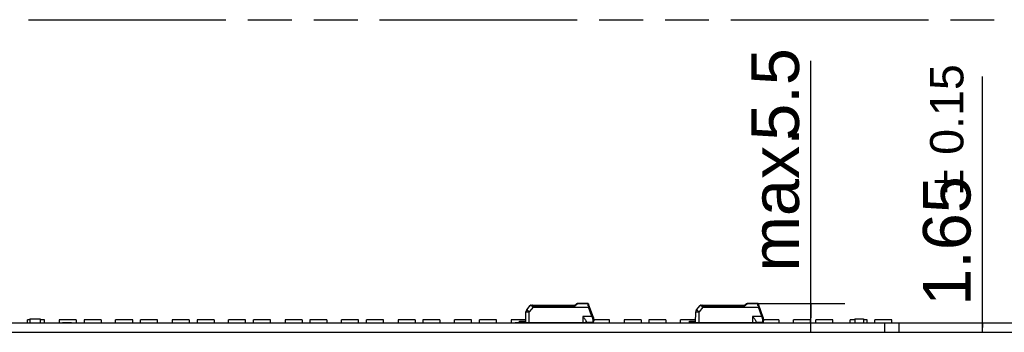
# Model space of a CAD drawing. Header units: millimetres. Extents: x 0 to 210, y 0 to 297.
# Tile 18 of 58: x 96 to 140, y 169 to 183. Entities that reach past the tile are written whole.
import ezdxf

# ---------------------------------------------------------------- set-up
doc = ezdxf.new("R2010")
doc.units = ezdxf.units.MM
doc.header["$LTSCALE"] = 19.36
doc.linetypes.add('PHANTOM', pattern=[0.8, 0.45, -0.05, 0.1, -0.05, 0.1, -0.05])
doc.layers.get('0').update_dxf_attribs({"linetype": 'CONTINUOUS'})
doc.layers.add('DEFAULT_3', color=7, linetype='PHANTOM')
doc.layers.add('Z_DIM_2D', color=7, linetype='CONTINUOUS')
doc.styles.add('TEXTSTYLE_3', font='helveticaneueltw1g-ltcn.otf')
doc.styles.add('TEXTSTYLE_4', font='gdt', dxfattribs={"width": 0.7})
doc.dimstyles.new('DIMSTYLE_3', dxfattribs={"dimtxt": 2.1, "dimasz": 3.5, "dimexe": 1.5, "dimexo": 0, "dimgap": 0.525, "dimtad": 1, "dimdec": 3, "dimlfac": 4, "dimdsep": 46, "dimtxsty": 'TEXTSTYLE_3', "dimblk": '_FILLED', "dimblk1": '_FILLED', "dimblk2": '_FILLED', "dimcen": 0.09, "dimclrt": 5, "dimadec": 0, "dimazin": 0, "dimtp": 0.1, "dimtm": 0.1, "dimtfac": 1, "dimtdec": 3, "dimtofl": 0, "dimtmove": 0, "dimatfit": 3, "dimldrblk": '_FILLED', "dimfxl": 0, "dimtolj": 1, "dimarcsym": 0})
doc.dimstyles.new('DIMSTYLE_5', dxfattribs={"dimtxt": 2.1, "dimasz": 3.5, "dimexe": 1.5, "dimexo": 0, "dimgap": 0.525, "dimtad": 1, "dimdec": 3, "dimlfac": 4, "dimdsep": 46, "dimtxsty": 'TEXTSTYLE_3', "dimblk": '_FILLED', "dimblk1": '_FILLED', "dimblk2": '_FILLED', "dimcen": 0.09, "dimclrt": 5, "dimadec": 0, "dimazin": 0, "dimtol": 1, "dimtp": 0.15, "dimtm": 0.15, "dimtfac": 1, "dimtdec": 3, "dimtofl": 0, "dimtmove": 0, "dimatfit": 3, "dimldrblk": '_FILLED', "dimfxl": 0, "dimtolj": 1, "dimarcsym": 0})

# ---------------------------------------------------------------- blocks, each defined once
blk = doc.blocks.new('*D10')
at = {"layer": 'Z_DIM_2D', "color": 2, "linetype": 'Continuous'}
for p, q in [((131.097, 169.534), (131.097, 180.872)), ((128.737, 170.172), (132.597, 170.172)), ((131.097, 170.172), (131.097, 169.534)), ((131.097, 168.897), (131.097, 169.534))]:
    blk.add_line(p, q, dxfattribs=at)
at = {"layer": 'Z_DIM_2D', "color": 5, "linetype": 'Continuous', "style": 'TEXTSTYLE_3'}
for s, p in [('5.5', (130.572, 177.346)), ('max. ', (130.572, 171.578))]:
    blk.add_text(s, height=2.1, rotation=90, dxfattribs=at).set_placement(p)
blk = doc.blocks.new('_FILLED')
at = {"color": 0, "linetype": 'ByBlock'}
blk.add_solid([(0, 0), (-1, 0.125), (-1, -0.125)], dxfattribs=at)
blk = doc.blocks.new('_NONE')
blk = doc.blocks.new('*D11')
at = {"layer": 'Z_DIM_2D', "color": 2, "linetype": 'Continuous'}
for p, q in [((138.661, 169.103), (138.661, 180.177)), ((134.995, 169.309), (140.161, 169.309)), ((134.995, 168.897), (140.161, 168.897)), ((138.661, 169.309), (138.661, 169.103)), ((138.661, 168.897), (138.661, 169.103))]:
    blk.add_line(p, q, dxfattribs=at)
at = {"layer": 'Z_DIM_2D', "color": 5, "linetype": 'Continuous'}
for s, height, style, p in [('0.15', 1.47, 'TEXTSTYLE_3', (137.821, 176.722)), ('1.65', 2.1, 'TEXTSTYLE_3', (138.136, 170.07)), ('`', 1.47, 'TEXTSTYLE_4', (137.821, 175.007))]:
    blk.add_text(s, height=height, rotation=90, dxfattribs=dict(at, style=style)).set_placement(p)

msp = doc.modelspace()

# ---------------------------------------------------------------- linework, layer by layer
at = {"color": 7, "linetype": 'Continuous'}
for p, q in [((118.52602, 169.32196), (118.53018, 169.79863)), ((118.56526, 169.89374), (118.72081, 170.0791)), ((118.75911, 170.09696), (120.68471, 170.09696)), ((118.81321, 170.09688), (118.81601, 170.09696)), ((120.68435, 170.09696), (120.75505, 170.14557)), ((121.25, 170.17196), (120.84003, 170.17196)), ((121.51095, 169.55118), (121.29698, 170.13906)), ((126.01352, 169.32196), (126.01768, 169.79863)), ((126.05276, 169.89374), (126.20831, 170.0791)), ((126.24661, 170.09696), (128.17221, 170.09696)), ((126.30071, 170.09688), (126.30351, 170.09696)), ((128.17185, 170.09696), (128.24255, 170.14557)), ((128.7375, 170.17196), (128.32753, 170.17196)), ((128.99845, 169.55118), (128.78448, 170.13906)), ((96.55586, 169.31021), (96.55586, 169.44021)), ((96.66172, 169.44021), (96.55586, 169.44021)), ((96.66172, 169.48496), (96.66172, 169.31021)), ((96.66172, 169.48496), (97.11172, 169.48496)), ((97.11172, 169.48496), (97.11172, 169.31021)), ((97.30586, 169.44021), (97.11172, 169.44021)), ((97.30586, 169.31021), (97.30586, 169.44021)), ((97.95121, 169.44021), (97.95121, 169.31021)), ((98.70121, 169.44021), (97.95121, 169.44021)), ((98.09477, 169.30946), (98.09477, 169.32196)), ((98.49477, 169.32196), (98.09477, 169.32196)), ((98.49477, 169.30946), (98.49477, 169.32196)), ((98.70121, 169.44021), (98.70121, 169.31021)), ((99.04674, 169.44021), (99.04674, 169.31021)), ((99.79674, 169.44021), (99.04674, 169.44021)), ((99.79674, 169.44021), (99.79674, 169.31021)), ((101.19209, 169.44021), (100.44209, 169.44021)), ((100.44209, 169.31021), (100.44209, 169.44021)), ((101.19209, 169.31021), (101.19209, 169.44021)), ((102.28762, 169.44021), (101.53762, 169.44021)), ((101.53762, 169.31021), (101.53762, 169.44021)), ((102.28762, 169.31021), (102.28762, 169.44021)), ((103.68297, 169.44021), (102.93297, 169.44021)), ((102.93297, 169.44021), (102.93297, 169.31021)), ((103.68297, 169.44021), (103.68297, 169.31021)), ((104.7785, 169.44021), (104.0285, 169.44021)), ((104.0285, 169.44021), (104.0285, 169.31021)), ((104.7785, 169.44021), (104.7785, 169.31021)), ((106.17385, 169.44021), (105.42385, 169.44021)), ((105.42385, 169.31021), (105.42385, 169.44021)), ((106.17385, 169.31021), (106.17385, 169.44021)), ((107.26938, 169.44021), (106.51938, 169.44021)), ((106.51938, 169.31021), (106.51938, 169.44021)), ((107.26938, 169.31021), (107.26938, 169.44021)), ((108.66473, 169.44021), (107.91473, 169.44021)), ((107.91473, 169.44021), (107.91473, 169.31021)), ((108.66473, 169.44021), (108.66473, 169.31021)), ((109.76026, 169.44021), (109.01026, 169.44021)), ((109.01026, 169.44021), (109.01026, 169.31021)), ((109.76026, 169.44021), (109.76026, 169.31021)), ((111.15561, 169.44021), (110.40561, 169.44021)), ((110.40561, 169.31021), (110.40561, 169.44021)), ((111.15561, 169.31021), (111.15561, 169.44021)), ((112.25114, 169.44021), (111.50114, 169.44021)), ((111.50114, 169.31021), (111.50114, 169.44021)), ((112.25114, 169.31021), (112.25114, 169.44021)), ((113.64649, 169.44021), (112.89649, 169.44021)), ((112.89649, 169.44021), (112.89649, 169.31021)), ((113.64649, 169.44021), (113.64649, 169.31021)), ((114.74202, 169.44021), (113.99202, 169.44021)), ((113.99202, 169.44021), (113.99202, 169.31021)), ((114.74202, 169.44021), (114.74202, 169.31021)), ((116.13737, 169.44021), (115.38737, 169.44021)), ((115.38737, 169.31021), (115.38737, 169.44021)), ((116.13737, 169.31021), (116.13737, 169.44021)), ((117.2329, 169.44021), (116.4829, 169.44021)), ((116.4829, 169.31021), (116.4829, 169.44021)), ((117.2329, 169.31021), (117.2329, 169.44021)), ((118.52705, 169.44021), (117.87825, 169.44021)), ((117.87825, 169.44021), (117.87825, 169.31021)), ((118.25102, 169.32196), (118.05727, 169.32196)), ((118.05727, 169.30946), (118.05727, 169.32196)), ((118.25102, 169.38446), (118.52656, 169.38446)), ((118.25102, 169.31021), (118.25102, 169.38446)), ((118.28852, 169.34696), (118.52624, 169.34696)), ((121.18852, 169.32196), (118.52602, 169.32196)), ((118.97378, 169.32196), (118.97378, 169.31021)), ((119.72378, 169.32196), (119.72378, 169.31021)), ((120.36913, 169.31021), (120.36913, 169.32196)), ((120.93852, 169.32196), (120.92677, 169.31021)), ((121.04021, 169.59696), (121.03852, 169.59914)), ((121.18852, 169.32196), (121.18852, 169.36872)), ((121.18852, 169.34696), (121.47602, 169.34696)), ((121.51352, 169.31021), (121.51352, 169.36412)), ((121.52602, 169.46585), (121.52602, 169.39696)), ((122.21466, 169.44021), (121.52602, 169.44021)), ((122.21466, 169.31021), (122.21466, 169.44021)), ((123.61001, 169.44021), (122.86001, 169.44021)), ((122.86001, 169.44021), (122.86001, 169.31021)), ((123.61001, 169.44021), (123.61001, 169.31021)), ((124.70554, 169.44021), (123.95554, 169.44021)), ((123.95554, 169.44021), (123.95554, 169.31021)), ((124.70554, 169.44021), (124.70554, 169.31021)), ((126.01455, 169.44021), (125.35089, 169.44021)), ((125.35089, 169.31021), (125.35089, 169.44021)), ((125.73852, 169.38446), (126.01406, 169.38446)), ((125.73852, 169.31021), (125.73852, 169.38446)), ((125.77602, 169.34696), (126.01374, 169.34696)), ((128.67602, 169.32196), (126.01352, 169.32196)), ((126.44642, 169.31021), (126.44642, 169.32196)), ((127.19642, 169.31021), (127.19642, 169.32196)), ((127.84177, 169.32196), (127.84177, 169.31021)), ((128.42602, 169.32196), (128.41427, 169.31021)), ((128.52771, 169.59696), (128.52602, 169.59914)), ((128.67602, 169.32196), (128.67602, 169.36872)), ((128.67602, 169.34696), (128.96352, 169.34696)), ((129.00102, 169.31021), (129.00102, 169.36412)), ((129.01352, 169.46585), (129.01352, 169.39696)), ((129.6873, 169.44021), (129.01352, 169.44021)), ((129.6873, 169.44021), (129.6873, 169.31021)), ((131.08265, 169.44021), (130.33265, 169.44021)), ((130.33265, 169.31021), (130.33265, 169.44021)), ((131.08265, 169.31021), (131.08265, 169.44021)), ((132.06749, 169.44021), (131.31749, 169.44021)), ((131.31749, 169.31021), (131.31749, 169.44021)), ((132.06749, 169.31021), (132.06749, 169.44021)), ((133.03852, 169.44021), (132.82423, 169.44021)), ((132.82423, 169.31021), (132.82423, 169.44021)), ((133.03852, 169.48496), (133.41352, 169.48496)), ((133.03852, 169.48496), (133.03852, 169.30946)), ((133.41352, 169.48496), (133.41352, 169.30946)), ((133.57423, 169.44021), (133.41352, 169.44021)), ((133.57423, 169.31021), (133.57423, 169.44021)), ((134.66977, 169.44021), (133.91977, 169.44021)), ((133.91977, 169.31021), (133.91977, 169.44021)), ((134.66977, 169.31021), (134.66977, 169.44021)), ((65.24477, 169.31021), (134.99477, 169.31021)), ((65.24477, 168.89696), (134.99477, 168.89696)), ((134.35727, 168.89696), (134.35727, 169.30946)), ((134.99477, 168.89696), (134.99477, 169.30946))]:
    msp.add_line(p, q, dxfattribs=at)
at = {"color": 9, "linetype": 'Continuous'}
for p, q in [((118.67697, 169.32196), (118.67956, 169.79805)), ((118.84796, 169.9986), (118.67956, 169.79805)), ((118.75439, 170.07279), (118.79458, 170.06531)), ((118.81601, 170.09696), (118.81541, 170.09695)), ((118.81601, 170.06919), (118.81601, 170.09696)), ((118.81601, 170.06919), (120.69952, 170.06919)), ((118.84796, 169.9986), (121.29505, 169.9986)), ((118.84797, 170.00954), (121.29506, 170.00954)), ((118.84797, 169.9986), (118.84797, 170.00954)), ((120.69952, 170.06919), (120.70418, 170.07303)), ((120.74471, 170.10684), (120.7712, 170.12913)), ((120.7712, 170.12913), (120.78338, 170.13935)), ((120.84003, 170.17196), (120.84003, 170.16085)), ((120.84003, 170.16085), (121.25, 170.16085)), ((121.25, 170.17196), (121.25, 170.16085)), ((121.25, 170.16085), (121.25267, 170.15186)), ((121.25267, 170.15186), (121.25851, 170.13224)), ((121.25851, 170.13224), (121.26842, 170.09907)), ((121.2769, 170.07054), (121.29506, 170.00954)), ((121.29505, 170.00412), (121.295, 169.99863)), ((121.44041, 169.59914), (121.29505, 169.9986)), ((121.29506, 170.00954), (121.29507, 170.00412)), ((126.16447, 169.32196), (126.16706, 169.79805)), ((126.33546, 169.9986), (126.16706, 169.79805)), ((126.24189, 170.07279), (126.28208, 170.06531)), ((126.30351, 170.09696), (126.30291, 170.09695)), ((126.30351, 170.06919), (126.30351, 170.09696)), ((126.30351, 170.06919), (128.18702, 170.06919)), ((126.33546, 169.9986), (128.78255, 169.9986)), ((126.33547, 170.00954), (128.78256, 170.00954)), ((126.33547, 169.9986), (126.33547, 170.00954)), ((128.18702, 170.06919), (128.19168, 170.07303)), ((128.23221, 170.10684), (128.2587, 170.12913)), ((128.2587, 170.12913), (128.27088, 170.13935)), ((128.32753, 170.17196), (128.32753, 170.16085)), ((128.32753, 170.16085), (128.7375, 170.16085)), ((128.7375, 170.17196), (128.7375, 170.16085)), ((128.7375, 170.16085), (128.74017, 170.15186)), ((128.74017, 170.15186), (128.74601, 170.13224)), ((128.74601, 170.13224), (128.75592, 170.09907)), ((128.7644, 170.07054), (128.78256, 170.00954)), ((128.78255, 170.00412), (128.7825, 169.99863)), ((128.92791, 169.59914), (128.78255, 169.9986)), ((128.78256, 170.00954), (128.78257, 170.00412)), ((118.28852, 169.34696), (118.28852, 169.38446)), ((120.90619, 169.32196), (120.90619, 169.31021)), ((121.44041, 169.59914), (121.03852, 169.59914)), ((121.03852, 169.59914), (121.03852, 169.32196)), ((121.08852, 169.31021), (121.08852, 169.32196)), ((121.47602, 169.4329), (121.47602, 169.34696)), ((125.77602, 169.34696), (125.77602, 169.38446)), ((128.39369, 169.32196), (128.39369, 169.31021)), ((128.92791, 169.59914), (128.52602, 169.59914)), ((128.52602, 169.59914), (128.52602, 169.32196)), ((128.57602, 169.31021), (128.57602, 169.32196)), ((128.96352, 169.4329), (128.96352, 169.34696))]:
    msp.add_line(p, q, dxfattribs=at)
at = {"color": 7, "linetype": 'Continuous'}
for centre, radius, start, end in [((118.68017, 169.79732), 0.15, 140, 179.5), ((118.75911, 170.04696), 0.05, 90.00006, 139.999855), ((120.84003, 170.02196), 0.15, 90.000732, 124.508124), ((121.25, 170.12196), 0.05, 20.0006, 89.999945), ((126.16767, 169.79732), 0.15, 140, 179.5), ((126.24661, 170.04696), 0.05, 90.00006, 139.999855), ((128.32753, 170.02196), 0.15, 90.000732, 124.508124), ((128.7375, 170.12196), 0.05, 20.0006, 89.999945), ((118.76352, 169.45946), 0.15, 275.731968, 293.556464), ((120.75102, 169.45946), 0.15, 249.703743, 264.268032), ((121.47602, 169.39696), 0.05, 270, 360), ((121.27602, 169.46571), 0.25, 0.061979, 19.990348), ((126.25102, 169.45946), 0.15, 275.731968, 293.556464), ((128.23852, 169.45946), 0.15, 249.703743, 264.268032), ((128.96352, 169.39696), 0.05, 270, 360), ((128.76352, 169.46571), 0.25, 0.061979, 19.990348)]:
    msp.add_arc(centre, radius, start, end, dxfattribs=at)
at = {"color": 9, "linetype": 'Continuous'}
for centre, radius, start, end in [((117.45757, 174.00596), 5.09984, 309.539465, 309.92229), ((116.20227, 175.50339), 7.05383, 309.936444, 310.088373), ((120.84515, 170.06611), 0.09581, 123.4815, 130.146235), ((110.02632, 166.74087), 11.73296, 16.486434, 16.631757), ((124.94507, 174.00596), 5.09984, 309.539465, 309.92229), ((123.68977, 175.50339), 7.05383, 309.936444, 310.088373), ((128.33265, 170.06611), 0.09581, 123.4815, 130.146235), ((117.51382, 166.74087), 11.73296, 16.486434, 16.631757), ((121.41174, 169.67751), 0.16745, 288.167353, 290.009088), ((128.89924, 169.67751), 0.16745, 288.167353, 290.009088)]:
    msp.add_arc(centre, radius, start, end, dxfattribs=at)
at = {"color": 7, "linetype": 'Continuous'}
for centre in [(118.28852, 169.28446), (125.77602, 169.28446)]:
    msp.add_ellipse(centre, major_axis=(0.0625, 0), ratio=1, start_param=1.57079633, end_param=2.21429744, dxfattribs=at)
for points, knots in [([(118.53018, 169.79863), (118.53018, 169.79887), (118.5317, 169.7985), (118.53331, 169.79897), (118.53716, 169.79879), (118.5444, 169.79899), (118.55697, 169.7989), (118.57523, 169.7989), (118.59759, 169.79876), (118.6328, 169.79852), (118.66049, 169.79826), (118.67956, 169.79805)], [0, 0, 0, 0, 0.00486445, 0.01925727, 0.04307779, 0.07611702, 0.1684332, 0.29269783, 0.4441748, 0.61700624, 1, 1, 1, 1]), ([(118.67956, 169.79805), (118.66501, 169.81033), (118.64388, 169.82814), (118.61697, 169.85074), (118.59989, 169.86509), (118.58588, 169.87674), (118.57632, 169.88484), (118.57065, 169.88932), (118.56784, 169.89197), (118.5663, 169.89259), (118.56542, 169.89392), (118.56526, 169.89374)], [0, 0, 0, 0, 0.38317447, 0.55601489, 0.70746864, 0.83169384, 0.92396795, 0.95698802, 0.98079147, 0.99516741, 1, 1, 1, 1]), ([(120.68471, 170.09696), (120.68585, 170.09696), (120.68848, 170.09402), (120.69353, 170.08524), (120.69699, 170.07601), (120.69952, 170.06919)], [0, 0, 0, 0, 0.10725055, 0.31704532, 1, 1, 1, 1]), ([(126.01768, 169.79863), (126.01768, 169.79887), (126.0192, 169.7985), (126.02081, 169.79897), (126.02466, 169.79879), (126.0319, 169.79899), (126.04447, 169.7989), (126.06273, 169.7989), (126.08509, 169.79876), (126.1203, 169.79852), (126.14799, 169.79826), (126.16706, 169.79805)], [0, 0, 0, 0, 0.00486445, 0.01925727, 0.04307779, 0.07611702, 0.1684332, 0.29269783, 0.4441748, 0.61700624, 1, 1, 1, 1]), ([(126.16706, 169.79805), (126.15251, 169.81033), (126.13138, 169.82814), (126.10447, 169.85074), (126.08739, 169.86509), (126.07338, 169.87674), (126.06382, 169.88484), (126.05815, 169.88932), (126.05534, 169.89197), (126.0538, 169.89259), (126.05292, 169.89392), (126.05276, 169.89374)], [0, 0, 0, 0, 0.38317447, 0.55601489, 0.70746864, 0.83169384, 0.92396795, 0.95698802, 0.98079147, 0.99516741, 1, 1, 1, 1]), ([(128.17221, 170.09696), (128.17335, 170.09696), (128.17598, 170.09402), (128.18103, 170.08524), (128.18449, 170.07601), (128.18702, 170.06919)], [0, 0, 0, 0, 0.10725055, 0.31704532, 1, 1, 1, 1]), ([(121.04021, 169.59696), (121.05688, 169.57544), (121.08949, 169.53347), (121.13449, 169.47268), (121.16675, 169.42489), (121.18397, 169.39086), (121.18852, 169.37543), (121.18852, 169.36872)], [0, 0, 0, 0, 0.29799187, 0.58155169, 0.82845446, 0.92654334, 1, 1, 1, 1]), ([(121.44041, 169.59914), (121.44625, 169.57879), (121.45397, 169.55184), (121.46197, 169.52497), (121.46396, 169.51841)], [0, 0, 0, 0, 0.75524363, 1, 1, 1, 1]), ([(121.47602, 169.34696), (121.47955, 169.34696), (121.49286, 169.34592), (121.5057, 169.34033), (121.51352, 169.33446)], [0, 0, 0, 0, 0.26567016, 1, 1, 1, 1]), ([(128.52771, 169.59696), (128.54438, 169.57544), (128.57699, 169.53347), (128.62199, 169.47268), (128.65425, 169.42489), (128.67147, 169.39086), (128.67602, 169.37543), (128.67602, 169.36872)], [0, 0, 0, 0, 0.29799187, 0.58155169, 0.82845446, 0.92654334, 1, 1, 1, 1]), ([(128.92791, 169.59914), (128.93375, 169.57879), (128.94147, 169.55184), (128.94947, 169.52497), (128.95146, 169.51841)], [0, 0, 0, 0, 0.75524363, 1, 1, 1, 1]), ([(128.96352, 169.34696), (128.96705, 169.34696), (128.98036, 169.34592), (128.9932, 169.34033), (129.00102, 169.33446)], [0, 0, 0, 0, 0.26567016, 1, 1, 1, 1])]:
    msp.add_open_spline(points, degree=3, knots=knots, dxfattribs=at)
at = {"color": 9, "linetype": 'Continuous'}
for points, knots in [([(118.72081, 170.0791), (118.72131, 170.07971), (118.72496, 170.07771), (118.73081, 170.07774), (118.74157, 170.07497), (118.74969, 170.07367), (118.75439, 170.07279)], [0, 0, 0, 0, 0.06921773, 0.26505077, 0.57997818, 1, 1, 1, 1]), ([(118.81541, 170.09695), (118.81306, 170.09681), (118.8062, 170.09382), (118.79872, 170.08208), (118.79571, 170.07149), (118.79458, 170.06531)], [0, 0, 0, 0, 0.17663155, 0.52835789, 1, 1, 1, 1]), ([(118.79458, 170.06531), (118.79661, 170.05859), (118.80159, 170.04508), (118.81054, 170.02491), (118.82589, 170.00716), (118.84049, 170.00094), (118.84797, 169.9986)], [0, 0, 0, 0, 0.23520449, 0.48229802, 0.73732975, 1, 1, 1, 1]), ([(118.81601, 170.06919), (118.81581, 170.06336), (118.81828, 170.05161), (118.82093, 170.03386), (118.82964, 170.01657), (118.84177, 170.0107), (118.84797, 170.00954)], [0, 0, 0, 0, 0.23972939, 0.48709384, 0.7409224, 1, 1, 1, 1]), ([(120.75505, 170.14557), (120.75666, 170.14667), (120.7666, 170.15001), (120.77687, 170.14418), (120.78338, 170.13935)], [0, 0, 0, 0, 0.19366281, 1, 1, 1, 1]), ([(120.7923, 170.14602), (120.7956, 170.1482), (120.81018, 170.15653), (120.82721, 170.16075), (120.84003, 170.16085)], [0, 0, 0, 0, 0.23585301, 1, 1, 1, 1]), ([(121.3154, 170.08845), (121.31434, 170.09141), (121.30788, 170.09891), (121.29015, 170.10274), (121.27612, 170.10101), (121.26842, 170.09907)], [0, 0, 0, 0, 0.18286426, 0.53813808, 1, 1, 1, 1]), ([(121.27285, 170.15956), (121.27576, 170.15876), (121.28586, 170.15501), (121.29433, 170.14636), (121.29698, 170.13906)], [0, 0, 0, 0, 0.28008351, 1, 1, 1, 1]), ([(121.29419, 170.00452), (121.29719, 170.0056), (121.30346, 170.00647), (121.3141, 170.01057), (121.32623, 170.01405), (121.33465, 170.01545), (121.34156, 170.0166), (121.34204, 170.01526)], [0, 0, 0, 0, 0.19327391, 0.3784507, 0.69822276, 0.91403067, 1, 1, 1, 1]), ([(121.29504, 169.9986), (121.30102, 170.00077), (121.31204, 170.00472), (121.32514, 170.00955), (121.33348, 170.0123), (121.33804, 170.01424), (121.34022, 170.01432), (121.34193, 170.01557), (121.34204, 170.01526)], [0, 0, 0, 0, 0.38259588, 0.70691254, 0.83127518, 0.92372253, 0.98069108, 1, 1, 1, 1]), ([(121.34204, 170.01526), (121.34144, 170.0169), (121.33523, 170.01858), (121.32568, 170.01744), (121.31397, 170.01571), (121.30394, 170.01162), (121.29734, 170.01153), (121.29506, 170.00953)], [0, 0, 0, 0, 0.10758868, 0.32237377, 0.63319508, 0.81287016, 1, 1, 1, 1]), ([(126.20831, 170.0791), (126.20881, 170.07971), (126.21246, 170.07771), (126.21831, 170.07774), (126.22907, 170.07497), (126.23719, 170.07367), (126.24189, 170.07279)], [0, 0, 0, 0, 0.06921773, 0.26505077, 0.57997818, 1, 1, 1, 1]), ([(126.30291, 170.09695), (126.30056, 170.09681), (126.2937, 170.09382), (126.28622, 170.08208), (126.28321, 170.07149), (126.28208, 170.06531)], [0, 0, 0, 0, 0.17663155, 0.52835789, 1, 1, 1, 1]), ([(126.28208, 170.06531), (126.28411, 170.05859), (126.28909, 170.04508), (126.29804, 170.02491), (126.31339, 170.00716), (126.32799, 170.00094), (126.33547, 169.9986)], [0, 0, 0, 0, 0.23520449, 0.48229802, 0.73732975, 1, 1, 1, 1]), ([(126.30351, 170.06919), (126.30331, 170.06336), (126.30578, 170.05161), (126.30843, 170.03386), (126.31714, 170.01657), (126.32927, 170.0107), (126.33547, 170.00954)], [0, 0, 0, 0, 0.23972939, 0.48709384, 0.7409224, 1, 1, 1, 1]), ([(128.24255, 170.14557), (128.24416, 170.14667), (128.2541, 170.15001), (128.26437, 170.14418), (128.27088, 170.13935)], [0, 0, 0, 0, 0.19366281, 1, 1, 1, 1]), ([(128.2798, 170.14602), (128.2831, 170.1482), (128.29768, 170.15653), (128.31471, 170.16075), (128.32753, 170.16085)], [0, 0, 0, 0, 0.23585301, 1, 1, 1, 1]), ([(128.8029, 170.08845), (128.80184, 170.09141), (128.79538, 170.09891), (128.77765, 170.10274), (128.76362, 170.10101), (128.75592, 170.09907)], [0, 0, 0, 0, 0.18286426, 0.53813808, 1, 1, 1, 1]), ([(128.76035, 170.15956), (128.76326, 170.15876), (128.77336, 170.15501), (128.78183, 170.14636), (128.78448, 170.13906)], [0, 0, 0, 0, 0.28008351, 1, 1, 1, 1]), ([(128.78169, 170.00452), (128.78469, 170.0056), (128.79096, 170.00647), (128.8016, 170.01057), (128.81373, 170.01405), (128.82215, 170.01545), (128.82906, 170.0166), (128.82954, 170.01526)], [0, 0, 0, 0, 0.19327391, 0.3784507, 0.69822276, 0.91403067, 1, 1, 1, 1]), ([(128.78254, 169.9986), (128.78852, 170.00077), (128.79954, 170.00472), (128.81264, 170.00955), (128.82098, 170.0123), (128.82554, 170.01424), (128.82772, 170.01432), (128.82943, 170.01557), (128.82954, 170.01526)], [0, 0, 0, 0, 0.38259588, 0.70691254, 0.83127518, 0.92372253, 0.98069108, 1, 1, 1, 1]), ([(128.82954, 170.01526), (128.82894, 170.0169), (128.82273, 170.01858), (128.81318, 170.01744), (128.80147, 170.01571), (128.79144, 170.01162), (128.78484, 170.01153), (128.78256, 170.00953)], [0, 0, 0, 0, 0.10758868, 0.32237377, 0.63319508, 0.81287016, 1, 1, 1, 1]), ([(121.48743, 169.6158), (121.48732, 169.6161), (121.48562, 169.61486), (121.48343, 169.61478), (121.47888, 169.61284), (121.47054, 169.6101), (121.45743, 169.60527), (121.44641, 169.60132), (121.44043, 169.59914)], [0, 0, 0, 0, 0.01929693, 0.07617108, 0.16852325, 0.29285299, 0.61712258, 1, 1, 1, 1]), ([(121.46396, 169.51841), (121.46607, 169.51089), (121.47298, 169.4829), (121.47624, 169.45393), (121.47602, 169.4329)], [0, 0, 0, 0, 0.27062447, 1, 1, 1, 1]), ([(121.51095, 169.55118), (121.51173, 169.54904), (121.50876, 169.54237), (121.49484, 169.53134), (121.4802, 169.52422), (121.46904, 169.52017)], [0, 0, 0, 0, 0.12583292, 0.34416208, 1, 1, 1, 1]), ([(121.47602, 169.4329), (121.48824, 169.43292), (121.51028, 169.43681), (121.52602, 169.45669), (121.52602, 169.46585)], [0, 0, 0, 0, 0.57151485, 1, 1, 1, 1]), ([(128.97493, 169.6158), (128.97482, 169.6161), (128.97312, 169.61486), (128.97093, 169.61478), (128.96638, 169.61284), (128.95804, 169.6101), (128.94493, 169.60527), (128.93391, 169.60132), (128.92793, 169.59914)], [0, 0, 0, 0, 0.01929693, 0.07617108, 0.16852325, 0.29285299, 0.61712258, 1, 1, 1, 1]), ([(128.95146, 169.51841), (128.95357, 169.51089), (128.96048, 169.4829), (128.96374, 169.45393), (128.96352, 169.4329)], [0, 0, 0, 0, 0.27062447, 1, 1, 1, 1]), ([(128.99845, 169.55118), (128.99923, 169.54904), (128.99626, 169.54237), (128.98234, 169.53134), (128.9677, 169.52422), (128.95654, 169.52017)], [0, 0, 0, 0, 0.12583292, 0.34416208, 1, 1, 1, 1]), ([(128.96352, 169.4329), (128.97574, 169.43292), (128.99778, 169.43681), (129.01352, 169.45669), (129.01352, 169.46585)], [0, 0, 0, 0, 0.57151485, 1, 1, 1, 1])]:
    msp.add_open_spline(points, degree=3, knots=knots, dxfattribs=at)
for points in [[(118.79458, 170.0653), (118.80155, 170.06735), (118.80877, 170.06861), (118.81601, 170.06918)], [(121.25, 170.16085), (121.25755, 170.16194), (121.26549, 170.16156), (121.27285, 170.15956)], [(126.28208, 170.0653), (126.28905, 170.06735), (126.29627, 170.06861), (126.30351, 170.06918)], [(128.7375, 170.16085), (128.74505, 170.16194), (128.75299, 170.16156), (128.76035, 170.15956)]]:
    msp.add_open_spline(points, degree=3, dxfattribs=at)
at = {"layer": 'DEFAULT_3', "color": 91, "linetype": 'PHANTOM', "true_color": 0x80ff80}
msp.add_line((50.12864, 182.68), (150.12864, 182.68), dxfattribs=at)

# ---------------------------------------------------------------- dimensions: what is measured, and where the dimension line sits
at = {"layer": 'Z_DIM_2D', "color": 2, "linetype": 'Continuous'}
dim = msp.add_linear_dim(base=(131.09684, 170.17196), p1=(134.35727, 168.89696), p2=(128.7375, 170.17196), angle=90, text='max. <>', dimstyle='DIMSTYLE_3', override={"dimblk1": 'NONE', "dimblk2": 'NONE', "dimsah": 1}, dxfattribs=at)
dim.commit()
dim.dimension.update_dxf_attribs({"geometry": '*D10', "text_midpoint": (131.09684, 176.22505), "dimtype": 160})
dim = msp.add_linear_dim(base=(138.66136, 169.30946), p1=(134.99477, 168.89696), p2=(134.99477, 169.30946), angle=90, dimstyle='DIMSTYLE_5', override={"dimblk1": 'NONE', "dimblk2": 'NONE', "dimsah": 1}, dxfattribs=at)
dim.commit()
dim.dimension.update_dxf_attribs({"geometry": '*D11', "text_midpoint": (138.66136, 175.1237), "dimtype": 160})

doc.saveas('drawing.dxf')
